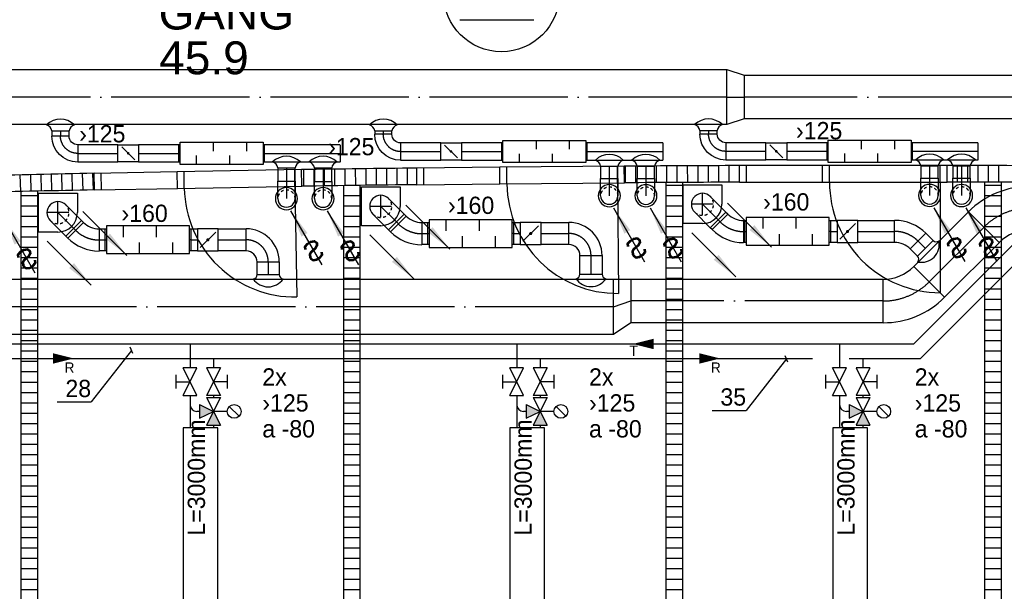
# Model space of a CAD drawing. Header units: millimetres. Extents: x 0 to 83130, y 0 to 53088.
# Tile 23 of 105: x 19741 to 26859, y 9211 to 13346. Entities that reach past the tile are written whole.
import ezdxf
from ezdxf.enums import TextEntityAlignment as Align

# ---------------------------------------------------------------- set-up
doc = ezdxf.new("R2010")
doc.units = ezdxf.units.MM
doc.header["$LTSCALE"] = 50
doc.header["$MEASUREMENT"] = 0
doc.header["$PDMODE"] = 1
for name, pattern in [('2V-CENT', [23, 20, -1.5, 0, -1.5]), ('V-GOMD', [0.8, 0.4, -0.4]), ('V-KU', [2, 1, 1]), ('V-V', [2, 1, 1])]:
    doc.linetypes.add(name, pattern=pattern)
doc.layers.get('0').update_dxf_attribs({"linetype": 'CONTINUOUS'})
for name, color, linetype in [('20604A200D001$0$832 Rominfo', 7, 'CONTINUOUS'), ('20604A200D001$0$A24-HEL1', 251, 'CONTINUOUS'), ('20604A200D001$0$A24-HEL2', 251, 'CONTINUOUS'), ('20604A200D001$0$A24-SKR1', 251, 'CONTINUOUS'), ('V060-', 3, 'CONTINUOUS'), ('V061-', 1, 'CONTINUOUS'), ('V070-', 3, 'CONTINUOUS'), ('V071-', 1, 'CONTINUOUS'), ('V091', 1, 'CONTINUOUS'), ('V110', 1, 'CONTINUOUS'), ('V110-', 6, 'CONTINUOUS'), ('V111', 3, 'CONTINUOUS'), ('V111-', 1, 'CONTINUOUS'), ('xref', 7, 'CONTINUOUS')]:
    doc.layers.add(name, color=color, linetype=linetype)
doc.styles.add('20604A200D001$0$Arial', font='arial.ttf', dxfattribs={"height": 238.125})
doc.styles.add('FISO', font='fiso')
doc.styles.add('ISO', font='ISO')
doc.styles.add('SIMPLEX', font='SIMPLEX')

# ---------------------------------------------------------------- blocks, each defined once
blk = doc.blocks.new('CCDIMF_400X315X125', base_point=(3095.5, 30301.1))
at = {"color": 0, "linetype": 'ByBlock'}
blk.add_line((3033, 30301.1), (3158, 30301.1), dxfattribs=at)
blk = doc.blocks.new('KCDIMF_400X315X125', base_point=(3095.5, 30301.1))
at = {"color": 0, "linetype": 'ByBlock'}
for p, q in [((3033, 30101.1), (3033, 30501.1)), ((3033, 30501.1), (3158, 30458.6)), ((3158, 30458.6), (3158, 30143.6)), ((3158, 30143.6), (3033, 30101.1))]:
    blk.add_line(p, q, dxfattribs=at)
blk = doc.blocks.new('3CDIMF_400X315X125', base_point=(3095.5, 30301.1))
for p in [(3033, 30301.1), (3158, 30301.1)]:
    blk.add_point(p)
at = {"color": 0, "linetype": 'ByBlock'}
blk.add_blockref('KCDIMF_400X315X125', (3095.5, 30301.1), dxfattribs=at)
at = {"color": 1, "linetype": '2V-CENT'}
blk.add_blockref('CCDIMF_400X315X125', (3095.5, 30301.1), dxfattribs=at)
at = {"style": 'SIMPLEX', "flags": 3}
blk.add_attdef('0', (3095.5, 30301.1), '', height=1, dxfattribs=at)
blk = doc.blocks.new('V420', base_point=(455, 404.5))
blk.add_line((455, 404.5), (464, 404.5))
blk.add_solid([(455, 404.5), (459, 405), (459, 404)])
blk = doc.blocks.new('V422', base_point=(16230, 22585))
blk.add_blockref('V420', (16230, 22585))
at = {"style": 'SIMPLEX'}
blk.add_text('s', height=4, rotation=90, dxfattribs=at).set_placement((16238, 22585), align=Align.CENTER)
blk = doc.blocks.new('LD_P')
for p, q in [((-0.5, 0.5), (-0.5, -0.5)), ((0.5, 0.5), (-0.5, 0.5)), ((0.5, -0.5), (0.5, 0.5)), ((-0.5, -0.5), (0.5, -0.5))]:
    blk.add_line(p, q)
at = {"color": 1}
for p, q in [((-0.3, 0.5), (-0.3, 0.1)), ((0.1, 0.5), (0.1, 0.1)), ((-0.1, -0.5), (-0.1, -0.1)), ((0.3, -0.5), (0.3, -0.1))]:
    blk.add_line(p, q, dxfattribs=at)
blk = doc.blocks.new('CIRC_P', base_point=(16254, 22587))
blk.add_circle((16254, 22587), 0.5)
blk = doc.blocks.new('KSP_P', base_point=(16239.5, 22597.5))
at = {"color": 0, "linetype": 'ByBlock'}
for p, q in [((16240, 22598), (16239, 22598)), ((16239, 22598), (16239, 22597)), ((16240, 22597), (16240, 22598)), ((16239, 22597), (16240, 22597))]:
    blk.add_line(p, q, dxfattribs=at)
blk = doc.blocks.new('2SP_P', base_point=(16239.5, 22597.5))
for p in [(16239, 22597.5), (16240, 22597.5)]:
    blk.add_point(p)
at = {"color": 0, "linetype": 'ByBlock'}
blk.add_blockref('KSP_P', (16239.5, 22597.5), dxfattribs=at)
at = {"style": 'SIMPLEX', "flags": 3}
blk.add_attdef('0', (16239.5, 22597.5), '', height=1, dxfattribs=at)
blk = doc.blocks.new('CBOJ90_NB', base_point=(86107.402, 31352.24))
at = {"color": 0, "linetype": 'ByBlock'}
blk.add_line((86106.402, 31352.24), (86107.402, 31352.24), dxfattribs=at)
blk = doc.blocks.new('C3A', base_point=(16246, 22590.5))
at = {"color": 0, "linetype": 'ByBlock'}
blk.add_line((16247, 22590.5), (16246, 22590.5), dxfattribs=at)
blk = doc.blocks.new('K3A', base_point=(16246, 22590.5))
at = {"color": 0, "linetype": 'ByBlock'}
for p, q in [((16246, 22591), (16247, 22591)), ((16247, 22591), (16247, 22590)), ((16247, 22590), (16246, 22590))]:
    blk.add_line(p, q, dxfattribs=at)
blk = doc.blocks.new('33A', base_point=(16246, 22590.5))
blk.add_point((16247, 22590.5))
at = {"color": 0, "linetype": 'ByBlock'}
blk.add_blockref('K3A', (16246, 22590.5), dxfattribs=at)
at = {"color": 1, "linetype": '2V-CENT'}
blk.add_blockref('C3A', (16246, 22590.5), dxfattribs=at)
at = {"style": 'SIMPLEX', "flags": 3}
blk.add_attdef('0', (16246, 22590.5), '', height=1, dxfattribs=at)
blk = doc.blocks.new('CBOJ90_PB', base_point=(86107, 31352))
at = {"color": 0, "linetype": 'ByBlock'}
blk.add_arc((86106, 31353), 1, 270, 360, dxfattribs=at)
blk = doc.blocks.new('KBOJ90_PB', base_point=(86107, 31352))
at = {"color": 0, "linetype": 'ByBlock'}
for p, q in [((86106.5, 31353), (86107.5, 31353)), ((86106, 31352.5), (86106, 31351.5))]:
    blk.add_line(p, q, dxfattribs=at)
for radius in [1.5, 0.5]:
    blk.add_arc((86106, 31353), radius, 270, 360, dxfattribs=at)
blk = doc.blocks.new('3BOJ90_PB', base_point=(86107, 31352))
for p in [(86107, 31353), (86106, 31352)]:
    blk.add_point(p)
at = {"color": 1, "linetype": '2V-CENT'}
blk.add_blockref('CBOJ90_PB', (86107, 31352), dxfattribs=at)
at = {"color": 0, "linetype": 'ByBlock'}
blk.add_blockref('KBOJ90_PB', (86107, 31352), dxfattribs=at)
at = {"style": 'ISO', "flags": 3}
blk.add_attdef('0', (86107, 31352), '', height=1, dxfattribs=at)
blk = doc.blocks.new('SPJALL', base_point=(16229, 22594))
at = {"color": 1}
blk.add_line((16228.625, 22593.625), (16229.375, 22594.375), dxfattribs=at)
at = {"color": 1, "const_width": 0.075}
blk.add_lwpolyline([(16229, 22594.0375, -1), (16229, 22593.9625, -1), (16229, 22594.0375, -1)], format="xyb", dxfattribs=at)
blk = doc.blocks.new('K1A', base_point=(16237, 22591.5))
at = {"color": 0, "linetype": 'ByBlock'}
blk.add_line((16237, 22592), (16237, 22591), dxfattribs=at)
blk = doc.blocks.new('21A', base_point=(16237, 22591.5))
blk.add_point((16237, 22591.5))
at = {"color": 0, "linetype": 'ByBlock'}
blk.add_blockref('K1A', (16237, 22591.5), dxfattribs=at)
at = {"style": 'SIMPLEX', "flags": 3}
blk.add_attdef('0', (16237, 22591.5), '', height=1, dxfattribs=at)
blk = doc.blocks.new('CBOJ45_P', base_point=(16236.061, 22619.837))
at = {"color": 0, "linetype": 'ByBlock'}
blk.add_arc((16235.44, 22621.337, 0.686), 1.5, 270, 315, dxfattribs=at)
blk = doc.blocks.new('KBOJ45_P', base_point=(16236.061, 22619.837))
at = {"color": 0, "linetype": 'ByBlock'}
for p, q in [((16236.147, 22620.63), (16236.854, 22619.923)), ((16235.44, 22619.337, 0.686), (16235.44, 22620.337, 0.686))]:
    blk.add_line(p, q, dxfattribs=at)
for radius in [1, 2]:
    blk.add_arc((16235.44, 22621.337, 0.686), radius, 270, 315, dxfattribs=at)
blk = doc.blocks.new('3BOJ45_P', base_point=(16236.061, 22619.837))
for p in [(16236.501, 22620.276), (16235.44, 22619.837)]:
    blk.add_point(p)
at = {"color": 0, "linetype": 'ByBlock'}
blk.add_blockref('KBOJ45_P', (16236.061, 22619.837), dxfattribs=at)
at = {"color": 1, "linetype": '2V-CENT'}
blk.add_blockref('CBOJ45_P', (16236.061, 22619.837), dxfattribs=at)
at = {"style": 'ISO', "flags": 3}
blk.add_attdef('0', (16236.061, 22619.837), '', height=1, dxfattribs=at)
blk = doc.blocks.new('TLCG90', base_point=(0, 5))
at = {"color": 1, "linetype": 'V-GOMD'}
for p, q in [((-0.346, 5.346), (0.346, 4.654)), ((-0.346, 4.654), (0.346, 5.346))]:
    blk.add_line(p, q, dxfattribs=at)
blk = doc.blocks.new('V421', base_point=(455.5, 404.5))
at = {"rotation": 180}
blk.add_blockref('V420', (464.5, 404.5), dxfattribs=at)
blk = doc.blocks.new('CVDIMF_400X315X125', base_point=(2634, 22499.5))
at = {"color": 0, "linetype": 'ByBlock'}
blk.add_line((2571.5, 22499.5), (2696.5, 22542), dxfattribs=at)
blk = doc.blocks.new('KVDIMF_400X315X125', base_point=(2634, 22499.5))
at = {"color": 0, "linetype": 'ByBlock'}
for p, q in [((2571.5, 22299.5), (2571.5, 22699.5)), ((2571.5, 22699.5), (2696.5, 22699.5)), ((2696.5, 22699.5), (2696.5, 22384.5)), ((2696.5, 22384.5), (2571.5, 22299.5))]:
    blk.add_line(p, q, dxfattribs=at)
blk = doc.blocks.new('3VDIMF_400X315X125', base_point=(2634, 22499.5))
for p in [(2571.5, 22499.5), (2696.5, 22542)]:
    blk.add_point(p)
at = {"color": 0, "linetype": 'ByBlock'}
blk.add_blockref('KVDIMF_400X315X125', (2634, 22499.5), dxfattribs=at)
at = {"color": 1, "linetype": '2V-CENT'}
blk.add_blockref('CVDIMF_400X315X125', (2634, 22499.5), dxfattribs=at)
at = {"style": 'SIMPLEX', "flags": 3}
blk.add_attdef('0', (2634, 22499.5), '', height=1, dxfattribs=at)
blk = doc.blocks.new('20604A200D001')
at = {"layer": '20604A200D001$0$A24-HEL1', "color": 7}
for points in [[(36349, 9914.5), (35749.1, 9903.8)], [(35801.2, 9784.7), (35799, 9904.7)], [(37248.8, 9930.5), (36349, 9914.5)], [(36351.1, 9794.5), (36349, 9914.5)], [(36401.1, 9795.4), (36399, 9915.4)], [(37201, 9809.6), (37198.8, 9929.6)], [(38681.9, 9947.3), (38081.9, 9941.7)], [(38133, 9822.2), (38131.9, 9942.2)], [(39581.8, 9955.6), (38681.9, 9947.3)], [(38683, 9827.3), (38681.9, 9947.3)], [(38733, 9827.7), (38731.9, 9947.7)], [(39533, 9835.1), (39531.8, 9955.1)], [(41014.9, 9960), (40414.9, 9959.6)], [(40465, 9839.7), (40464.9, 9959.7)], [(41914.9, 9960.6), (41014.9, 9960)], [(41015, 9840), (41014.9, 9960)], [(41065, 9840), (41064.9, 9960)], [(41865, 9840.5), (41864.9, 9960.5)], [(38083, 9821.7), (38683, 9827.3)], [(38683, 9827.3), (39583, 9835.6)], [(39533, 9835.1), (39540.3, 9035.1)], [(40415, 9839.6), (41015, 9840)], [(41015, 9840), (41915, 9840.6)], [(41865, 9840.5), (41865.4, 9040.5)], [(35751.2, 9783.8), (36351.1, 9794.5)], [(36351.1, 9794.5), (37251, 9810.5)], [(37201, 9809.6), (37215.2, 9009.7)]]:
    blk.add_lwpolyline(points, dxfattribs=at)
for centre, start, end in [((39533, 9835.1), 180.52765, 270.52742), ((41865, 9840.5), 180.03511, 270.03511), ((37201, 9809.6), 181.0199, 271.02011)]:
    blk.add_arc(centre, 800, start, end, dxfattribs=at)
at = {"layer": '20604A200D001$0$A24-HEL2', "color": 7}
for points in [[(35751.2, 9783.8), (35748.7, 9903.8)], [(35751.2, 9783.8), (35749.1, 9903.8)], [(37251, 9810.5), (37248.8, 9930.5)], [(37251, 9810.5), (37249.1, 9930.5)], [(38083, 9821.7), (38081.6, 9941.7)], [(38083, 9821.7), (38081.9, 9941.7)], [(39583, 9835.6), (39581.8, 9955.6)], [(39583, 9835.6), (39582.2, 9955.6)], [(40415, 9839.6), (40414.5, 9959.6)], [(40415, 9839.6), (40414.9, 9959.6)], [(41915, 9840.6), (41914.9, 9960.6)], [(41915, 9840.6), (41915, 9960.6)], [(39883, 9837.3), (39883, 4443)], [(40003, 9837.9), (40003, 4443)], [(42185, 9837.3), (42185, 4443)], [(42305, 9837.9), (42305, 4443)], [(35219, 9772.3), (35219, 4443)], [(35339, 9775), (35339, 4443)], [(37551, 9814.9), (37551, 4443)], [(37671, 9816.5), (37671, 4443)]]:
    blk.add_lwpolyline(points, dxfattribs=at)
for centre, radius, start, end in [((41336.8, -261732.2), 271693.5, 91.178522, 91.354148), ((41332.4, -261573.3), 271534.5, 90.68596, 90.861625), ((41331.2, -261532.3), 271493.5, 90.193458, 90.369123), ((41330.6, -261494), 271455.2, 89.511333, 89.876659), ((41332.3, -261809), 271650.2, 90.193476, 90.368961), ((41330.2, -261574.1), 271415.3, 89.511391, 89.876557), ((41325.1, -261208.4), 271049.6, 91.178319, 91.354284), ((41325.4, -261049.7), 270890.8, 90.685802, 90.861808)]:
    blk.add_arc(centre, radius, start, end, dxfattribs=at)
at = {"layer": '20604A200D001$0$A24-SKR1', "color": 7}
for points in [[(35293.9, 9774), (35290.4, 9894)], [(35368.9, 9775.7), (35365.4, 9895.6)], [(35443.8, 9777.3), (35440.3, 9897.3)], [(35518.8, 9778.9), (35515.3, 9898.9)], [(35593.8, 9780.5), (35590.3, 9900.5)], [(35668.8, 9782.1), (35665.3, 9902.1)], [(35743.8, 9783.7), (35740.3, 9903.6)], [(37265, 9810.7), (37264.6, 9930.7)], [(37340, 9811.8), (37339.6, 9931.8)], [(37415, 9812.9), (37414.6, 9932.9)], [(37490, 9814), (37489.6, 9934)], [(37565, 9815.1), (37564.6, 9935.1)], [(37640, 9816.1), (37639.6, 9936.1)], [(37715, 9817.1), (37714.6, 9937.1)], [(37790, 9818.1), (37789.6, 9938.1)], [(37865, 9819.1), (37864.6, 9939.1)], [(37940, 9820), (37939.6, 9940)], [(38015, 9820.9), (38014.6, 9940.9)], [(39590, 9835.6), (39589.6, 9955.6)], [(39665, 9836.1), (39664.6, 9956.1)], [(39740, 9836.5), (39739.6, 9956.5)], [(39815, 9837), (39814.6, 9957)], [(39890, 9837.4), (39889.6, 9957.4)], [(39965, 9837.8), (39964.6, 9957.8)], [(40040, 9838.1), (40039.6, 9958.1)], [(40115, 9838.5), (40114.6, 9958.5)], [(40190, 9838.8), (40189.5, 9958.8)], [(40265, 9839.1), (40264.5, 9959.1)], [(40340, 9839.4), (40339.6, 9959.4)], [(41990, 9840.4), (41989.6, 9960.4)], [(42065, 9840.2), (42064.6, 9960.2)], [(42140, 9840), (42139.6, 9960)], [(42215, 9839.8), (42214.6, 9959.8)], [(42290, 9839.5), (42289.6, 9959.5)], [(35218.9, 9772.3), (35215.4, 9892.3)], [(39883, 9819.4), (40003, 9819.4)], [(42185, 9819.4), (42305, 9819.4)], [(35219, 9744.4), (35339, 9744.4)], [(37551, 9744.4), (37671, 9744.4)], [(39883, 9744.4), (40003, 9744.4)], [(42185, 9744.4), (42305, 9744.4)], [(35219, 9669.4), (35339, 9669.4)], [(37551, 9669.4), (37671, 9669.4)], [(39883, 9669.4), (40003, 9669.4)], [(42185, 9669.4), (42305, 9669.4)], [(35219, 9594.4), (35339, 9594.4)], [(37551, 9594.4), (37671, 9594.4)], [(39883, 9594.4), (40003, 9594.4)], [(42185, 9594.4), (42305, 9594.4)], [(35219, 9519.4), (35339, 9519.4)], [(37551, 9519.4), (37671, 9519.4)], [(39883, 9519.4), (40003, 9519.4)], [(42185, 9519.4), (42305, 9519.4)], [(35219, 9444.4), (35339, 9444.4)], [(37551, 9444.4), (37671, 9444.4)], [(39883, 9444.4), (40003, 9444.4)], [(42185, 9444.4), (42305, 9444.4)], [(35219, 9369.4), (35339, 9369.4)], [(37551, 9369.4), (37671, 9369.4)], [(39883, 9369.4), (40003, 9369.4)], [(42185, 9369.4), (42305, 9369.4)], [(35219, 9294.4), (35339, 9294.4)], [(37551, 9294.4), (37671, 9294.4)], [(39883, 9294.4), (40003, 9294.4)], [(42185, 9294.4), (42305, 9294.4)], [(35219, 9219.4), (35339, 9219.4)], [(37551, 9219.4), (37671, 9219.4)], [(39883, 9219.4), (40003, 9219.4)], [(42185, 9219.4), (42305, 9219.4)], [(35219, 9144.4), (35339, 9144.4)], [(37551, 9144.4), (37671, 9144.4)], [(39883, 9144.4), (40003, 9144.4)], [(42185, 9144.4), (42305, 9144.4)], [(35219, 9069.4), (35339, 9069.4)], [(37551, 9069.4), (37671, 9069.4)], [(39883, 9069.4), (40003, 9069.4)], [(42185, 9069.4), (42305, 9069.4)], [(35219, 8994.4), (35339, 8994.4)], [(37551, 8994.4), (37671, 8994.4)], [(39883, 8994.4), (40003, 8994.4)], [(42185, 8994.4), (42305, 8994.4)], [(35219, 8919.4), (35339, 8919.4)], [(37551, 8919.4), (37671, 8919.4)], [(39883, 8919.4), (40003, 8919.4)], [(42185, 8919.4), (42305, 8919.4)], [(35219, 8844.4), (35339, 8844.4)], [(37551, 8844.4), (37671, 8844.4)], [(39883, 8844.4), (40003, 8844.4)], [(42185, 8844.4), (42305, 8844.4)], [(35219, 8769.4), (35339, 8769.4)], [(37551, 8769.4), (37671, 8769.4)], [(39883, 8769.4), (40003, 8769.4)], [(42185, 8769.4), (42305, 8769.4)], [(35219, 8694.4), (35339, 8694.4)], [(37551, 8694.4), (37671, 8694.4)], [(39883, 8694.4), (40003, 8694.4)], [(42185, 8694.4), (42305, 8694.4)], [(35219, 8619.4), (35339, 8619.4)], [(37551, 8619.4), (37671, 8619.4)], [(39883, 8619.4), (40003, 8619.4)], [(42185, 8619.4), (42305, 8619.4)], [(35219, 8544.4), (35339, 8544.4)], [(37551, 8544.4), (37671, 8544.4)], [(39883, 8544.4), (40003, 8544.4)], [(42185, 8544.4), (42305, 8544.4)], [(35219, 8469.4), (35339, 8469.4)], [(37551, 8469.4), (37671, 8469.4)], [(39883, 8469.4), (40003, 8469.4)], [(42185, 8469.4), (42305, 8469.4)], [(35219, 8394.4), (35339, 8394.4)], [(37551, 8394.4), (37671, 8394.4)], [(39883, 8394.4), (40003, 8394.4)], [(42185, 8394.4), (42305, 8394.4)], [(35219, 8319.4), (35339, 8319.4)], [(37551, 8319.4), (37671, 8319.4)], [(39883, 8319.4), (40003, 8319.4)], [(42185, 8319.4), (42305, 8319.4)], [(35219, 8244.4), (35339, 8244.4)], [(37551, 8244.4), (37671, 8244.4)], [(39883, 8244.4), (40003, 8244.4)], [(42185, 8244.4), (42305, 8244.4)], [(35219, 8169.4), (35339, 8169.4)], [(37551, 8169.4), (37671, 8169.4)], [(39883, 8169.4), (40003, 8169.4)], [(42185, 8169.4), (42305, 8169.4)], [(35219, 8094.4), (35339, 8094.4)], [(37551, 8094.4), (37671, 8094.4)], [(39883, 8094.4), (40003, 8094.4)], [(42185, 8094.4), (42305, 8094.4)], [(35219, 8019.4), (35339, 8019.4)], [(37551, 8019.4), (37671, 8019.4)], [(39883, 8019.4), (40003, 8019.4)], [(42185, 8019.4), (42305, 8019.4)], [(35219, 7944.4), (35339, 7944.4)], [(37551, 7944.4), (37671, 7944.4)], [(39883, 7944.4), (40003, 7944.4)], [(42185, 7944.4), (42305, 7944.4)], [(35219, 7869.4), (35339, 7869.4)], [(37551, 7869.4), (37671, 7869.4)], [(39883, 7869.4), (40003, 7869.4)], [(42185, 7869.4), (42305, 7869.4)], [(35219, 7794.4), (35339, 7794.4)], [(37551, 7794.4), (37671, 7794.4)], [(39883, 7794.4), (40003, 7794.4)], [(42185, 7794.4), (42305, 7794.4)], [(35219, 7719.4), (35339, 7719.4)], [(37551, 7719.4), (37671, 7719.4)], [(39883, 7719.4), (40003, 7719.4)], [(42185, 7719.4), (42305, 7719.4)], [(35219, 7644.4), (35339, 7644.4)], [(37551, 7644.4), (37671, 7644.4)], [(39883, 7644.4), (40003, 7644.4)], [(42185, 7644.4), (42305, 7644.4)], [(35219, 7569.4), (35339, 7569.4)], [(37551, 7569.4), (37671, 7569.4)], [(39883, 7569.4), (40003, 7569.4)], [(42185, 7569.4), (42305, 7569.4)], [(35219, 7494.4), (35339, 7494.4)], [(37551, 7494.4), (37671, 7494.4)], [(39883, 7494.4), (40003, 7494.4)], [(42185, 7494.4), (42305, 7494.4)], [(35219, 7419.4), (35339, 7419.4)], [(37551, 7419.4), (37671, 7419.4)], [(39883, 7419.4), (40003, 7419.4)], [(42185, 7419.4), (42305, 7419.4)], [(35219, 7344.4), (35339, 7344.4)], [(37551, 7344.4), (37671, 7344.4)], [(39883, 7344.4), (40003, 7344.4)], [(42185, 7344.4), (42305, 7344.4)], [(35219, 7269.4), (35339, 7269.4)], [(37551, 7269.4), (37671, 7269.4)], [(39883, 7269.4), (40003, 7269.4)], [(42185, 7269.4), (42305, 7269.4)], [(35219, 7194.4), (35339, 7194.4)], [(37551, 7194.4), (37671, 7194.4)], [(39883, 7194.4), (40003, 7194.4)], [(42185, 7194.4), (42305, 7194.4)], [(35219, 7119.4), (35339, 7119.4)], [(37551, 7119.4), (37671, 7119.4)], [(39883, 7119.4), (40003, 7119.4)], [(42185, 7119.4), (42305, 7119.4)], [(35219, 7044.4), (35339, 7044.4)], [(37551, 7044.4), (37671, 7044.4)], [(39883, 7044.4), (40003, 7044.4)], [(42185, 7044.4), (42305, 7044.4)], [(35219, 6969.4), (35339, 6969.4)], [(37551, 6969.4), (37671, 6969.4)], [(39883, 6969.4), (40003, 6969.4)], [(42185, 6969.4), (42305, 6969.4)], [(35219, 6894.4), (35339, 6894.4)], [(37551, 6894.4), (37671, 6894.4)], [(39883, 6894.4), (40003, 6894.4)], [(42185, 6894.4), (42305, 6894.4)]]:
    blk.add_lwpolyline(points, dxfattribs=at)
at = {"layer": '20604A200D001$0$832 Rominfo', "color": 7, "style": '20604A200D001$0$Arial'}
for s, p in [('GANG', (36214.6, 10944.2)), ('45.9', (36219.4, 10620.4))]:
    blk.add_text(s, height=238.12, dxfattribs=at).set_placement(p)

msp = doc.modelspace()

# ---------------------------------------------------------------- linework, layer by layer
at = {"layer": 'V060-', "linetype": 'Continuous'}
for p, q in [((15294.64, 12986.44), (24854.13, 12986.44)), ((24978.63, 12943.94), (31547.1, 12943.94)), ((31547.1, 12628.94), (24978.63, 12628.94)), ((24854.13, 12586.44), (15294.64, 12586.44)), ((19973.85, 12541.59), (19973.85, 12503.56)), ((20098.85, 12503.56), (20098.85, 12541.59)), ((22307.72, 12541.67), (22307.72, 12516.79)), ((22432.72, 12516.79), (22432.72, 12541.67)), ((24658.89, 12543.16), (24658.89, 12518.28)), ((24783.89, 12518.28), (24783.89, 12543.16)), ((25135.99, 12456.17), (24846.45, 12456.17)), ((25575.52, 12456.17), (25285.99, 12456.17)), ((26668.31, 12456.17), (26195.52, 12456.17)), ((20450.95, 12441.46), (20161.41, 12441.46)), ((20890.49, 12441.46), (20600.95, 12441.46)), ((22056.94, 12441.46), (21510.49, 12441.46)), ((22784.82, 12454.69), (22495.28, 12454.69)), ((23224.36, 12454.69), (22934.82, 12454.69)), ((24390.81, 12454.69), (23844.36, 12454.69)), ((20161.41, 12316.46), (20450.95, 12316.46)), ((20600.95, 12316.46), (20890.49, 12316.46)), ((21510.49, 12316.46), (22056.94, 12316.46)), ((22495.28, 12329.69), (22784.82, 12329.69)), ((22934.82, 12329.69), (23224.36, 12329.69)), ((23844.36, 12329.69), (24390.81, 12329.69)), ((24846.45, 12331.17), (25135.99, 12331.17)), ((25285.99, 12331.17), (25575.52, 12331.17)), ((26195.52, 12331.17), (26668.31, 12331.17)), ((21607.37, 12273.04), (21607.37, 12176.56)), ((21732.37, 12176.56), (21732.37, 12273.04)), ((21871.83, 12273.04), (21871.83, 12176.56)), ((21996.83, 12176.56), (21996.83, 12273.04)), ((23941.24, 12286.27), (23941.24, 12197.76)), ((24066.24, 12197.76), (24066.24, 12286.27)), ((24205.7, 12286.27), (24205.7, 12197.76)), ((24330.7, 12197.76), (24330.7, 12286.27)), ((26256.63, 12287.76), (26256.63, 12199.25)), ((26381.63, 12199.25), (26381.63, 12287.76)), ((26487.41, 12287.76), (26487.41, 12199.25)), ((26612.41, 12199.25), (26612.41, 12287.76)), ((20187.92, 11893.42), (20201.85, 11879.5)), ((22521.39, 11939), (22535.32, 11925.08)), ((24847.25, 11954.2), (24861.18, 11940.27)), ((24975.26, 11894.29, -109.83), (24983.21, 11894.29, -109.83)), ((25603.21, 11894.29, -109.83), (25651.56, 11894.29, -109.83)), ((25801.56, 11894.29, -109.83), (26066.62, 11894.17)), ((26205.23, 11560.76), (26601.21, 11956.74)), ((20315.93, 11833.52, -109.83), (20358.62, 11833.52, -109.83)), ((20978.62, 11833.52, -109.83), (21026.97, 11833.52, -109.83)), ((21176.97, 11833.52, -109.83), (21378.32, 11833.52, -109.83)), ((22422.18, 11811.94), (22408.25, 11825.87)), ((22649.39, 11879.1, -109.83), (22692.09, 11879.1, -109.83)), ((23312.09, 11879.1, -109.83), (23360.44, 11879.1, -109.83)), ((23510.44, 11879.1, -109.83), (23711.79, 11879.1, -109.83)), ((24748.04, 11827.13), (24734.12, 11841.06)), ((20088.71, 11766.36), (20074.79, 11780.29)), ((26292.9, 11800.44), (26344.52, 11748.82)), ((20358.62, 11673.52, -109.83), (20315.93, 11673.52, -109.83)), ((21026.97, 11673.52, -109.83), (20978.62, 11673.52, -109.83)), ((21378.32, 11673.52, -109.83), (21176.97, 11673.52, -109.83)), ((22692.09, 11719.1, -109.83), (22649.39, 11719.1, -109.83)), ((23360.44, 11719.1, -109.83), (23312.09, 11719.1, -109.83)), ((23711.79, 11719.1, -109.83), (23510.44, 11719.1, -109.83)), ((24983.21, 11734.29, -109.83), (24975.26, 11734.29, -109.83)), ((25651.56, 11734.29, -109.83), (25603.21, 11734.29, -109.83)), ((26066.62, 11734.17), (25801.56, 11734.29, -109.83)), ((26231.38, 11635.68), (26179.76, 11687.31)), ((26823.95, 11734), (26427.97, 11338.02)), ((23791.37, 11504.86, -109.83), (23791.37, 11639.8, -109.83)), ((23951.37, 11639.8, -109.83), (23951.37, 11504.86, -109.83)), ((21457.91, 11503.28, -109.83), (21457.91, 11594.22, -109.83)), ((21617.91, 11594.22, -109.83), (21617.91, 11503.28, -109.83)), ((16091.91, 11469.7), (24035.15, 11469.7)), ((24159, 11468.5), (25982.97, 11468.5)), ((25982.97, 11153.5), (24159, 11153.5)), ((24035.15, 11069.7), (16091.91, 11069.7))]:
    msp.add_line(p, q, dxfattribs=at)
at = {"layer": 'V060-', "color": 1, "linetype": '2V-CENT'}
for p, q in [((24854.13, 12786.44), (15294.64, 12786.44)), ((31547.1, 12786.44), (24978.63, 12786.44)), ((20036.35, 12541.59), (20036.35, 12503.56)), ((22370.22, 12541.67), (22370.22, 12516.79)), ((24721.39, 12543.16), (24721.39, 12518.28)), ((22495.28, 12392.19), (22784.82, 12392.19)), ((22934.82, 12392.19), (23224.36, 12392.19)), ((23844.36, 12392.19), (24390.81, 12392.19)), ((24846.45, 12393.67), (25135.99, 12393.67)), ((25285.99, 12393.67), (25575.52, 12393.67)), ((26195.52, 12393.67), (26668.31, 12393.67)), ((20161.41, 12378.96), (20450.95, 12378.96)), ((20600.95, 12378.96), (20890.49, 12378.96)), ((21510.49, 12378.96), (22056.94, 12378.96)), ((21669.87, 12273.04), (21669.87, 12176.56)), ((21934.33, 12273.04), (21934.33, 12176.56)), ((24003.74, 12286.27), (24003.74, 12197.76)), ((24268.2, 12286.27), (24268.2, 12197.76)), ((26319.13, 12287.76), (26319.13, 12199.25)), ((26549.91, 12287.76), (26549.91, 12199.25)), ((24790.68, 11897.63), (24804.61, 11883.7)), ((20131.36, 11836.85), (20145.28, 11822.93)), ((22464.82, 11882.44), (22478.75, 11868.51)), ((26712.58, 11845.37), (26316.6, 11449.39)), ((20315.93, 11753.52, -109.83), (20358.62, 11753.52, -109.83)), ((20978.62, 11753.52, -109.83), (21026.97, 11753.52, -109.83)), ((21176.97, 11753.52, -109.83), (21378.32, 11753.52, -109.83)), ((22649.39, 11799.1, -109.83), (22692.09, 11799.1, -109.83)), ((23312.09, 11799.1, -109.83), (23360.44, 11799.1, -109.83)), ((23510.44, 11799.1, -109.83), (23711.79, 11799.1, -109.83)), ((24975.26, 11814.29, -109.83), (24983.21, 11814.29, -109.83)), ((25603.21, 11814.29, -109.83), (25651.56, 11814.29, -109.83)), ((25801.56, 11814.29, -109.83), (26066.62, 11814.17)), ((26236.33, 11743.87), (26287.95, 11692.25)), ((23871.37, 11639.8, -109.83), (23871.37, 11504.86, -109.83)), ((21537.91, 11594.22, -109.83), (21537.91, 11503.28, -109.83)), ((24035.15, 11269.7), (16091.91, 11269.7)), ((25982.97, 11311), (24159, 11311))]:
    msp.add_line(p, q, dxfattribs=at)
at = {"layer": 'V060-'}
for p, q in [((19973.85, 12541.59), (20098.85, 12541.59)), ((22307.72, 12541.67), (22432.72, 12541.67)), ((24658.89, 12543.16), (24783.89, 12543.16)), ((21607.37, 12273.04), (21732.37, 12273.04)), ((21871.83, 12273.04), (21996.83, 12273.04)), ((23941.24, 12286.27), (24066.24, 12286.27)), ((24205.7, 12286.27), (24330.7, 12286.27)), ((26256.63, 12287.76), (26381.63, 12287.76)), ((26487.41, 12287.76), (26612.41, 12287.76)), ((26231.38, 11635.68), (26344.52, 11748.82)), ((21457.91, 11503.28, -109.83), (21617.91, 11503.28, -109.83)), ((23791.37, 11504.86, -109.83), (23951.37, 11504.86, -109.83))]:
    msp.add_line(p, q, dxfattribs=at)
at = {"layer": 'V060-', "linetype": 'ByBlock'}
for p, q in [((21607.37, 12051.56), (21607.37, 12176.56)), ((21607.37, 12176.56), (21732.37, 12176.56)), ((21732.37, 12176.56), (21732.37, 12051.56)), ((21872.04, 12051.2), (21872.04, 12176.2)), ((21872.04, 12176.2), (21997.04, 12176.2)), ((21997.04, 12176.2), (21997.04, 12051.2)), ((23941.24, 12072.76), (23941.24, 12197.76)), ((23941.24, 12197.76), (24066.24, 12197.76)), ((24066.24, 12197.76), (24066.24, 12072.76)), ((24205.91, 12072.41), (24205.91, 12197.41)), ((24205.91, 12197.41), (24330.91, 12197.41)), ((24330.91, 12197.41), (24330.91, 12072.41)), ((26256.63, 12074.25), (26256.63, 12199.25)), ((26256.63, 12199.25), (26381.63, 12199.25)), ((26381.63, 12199.25), (26381.63, 12074.25)), ((26487.62, 12073.9), (26487.62, 12198.9)), ((26487.62, 12198.9), (26612.62, 12198.9)), ((26612.62, 12198.9), (26612.62, 12073.9)), ((22521.39, 11939), (22408.25, 12052.14)), ((24847.25, 11954.2), (24734.12, 12067.34)), ((20187.92, 11893.42), (20074.79, 12006.56)), ((19961.65, 11893.42), (20074.79, 11780.29)), ((20074.79, 11780.29), (20187.92, 11893.42)), ((22295.11, 11939), (22408.25, 11825.87)), ((22408.25, 11825.87), (22521.39, 11939)), ((24620.98, 11954.2), (24734.12, 11841.06)), ((24734.12, 11841.06), (24847.25, 11954.2))]:
    msp.add_line(p, q, dxfattribs=at)
at = {"layer": 'V060-'}
for centre, radius, start, end in [((20036.35, 12483.39), 142.97, 45.296897, 134.703103), ((22370.22, 12483.47), 142.97, 45.296897, 134.703103), ((24721.39, 12484.96), 142.97, 45.296897, 134.703103), ((19920.93, 12533.58), 53.53, 8.601678, 73.88992), ((20151.78, 12533.58), 53.53, 106.11008, 171.398322), ((22254.8, 12533.67), 53.53, 8.601678, 73.88992), ((22485.65, 12533.67), 53.53, 106.11008, 171.398322), ((24605.97, 12535.16), 53.53, 8.601678, 73.88992), ((24836.82, 12535.16), 53.53, 106.11008, 171.398322), ((21669.87, 12214.84), 142.97, 45.296897, 134.703103), ((21554.45, 12265.04), 53.53, 8.601678, 73.88992), ((21785.3, 12265.04), 53.53, 106.11008, 171.398322), ((21934.33, 12214.84), 142.97, 45.296897, 134.703103), ((21818.91, 12265.04), 53.53, 8.601678, 73.88992), ((22049.75, 12265.04), 53.53, 106.11008, 171.398322), ((24003.74, 12228.07), 142.97, 45.296897, 134.703103), ((23888.32, 12278.26), 53.53, 8.601678, 73.88992), ((24119.17, 12278.26), 53.53, 106.11008, 171.398322), ((24268.2, 12228.07), 142.97, 45.296897, 134.703103), ((24152.78, 12278.26), 53.53, 8.601678, 73.88992), ((24383.62, 12278.26), 53.53, 106.11008, 171.398322), ((26319.13, 12229.56), 142.97, 45.296897, 134.703103), ((26203.71, 12279.75), 53.53, 8.601678, 73.88992), ((26434.56, 12279.75), 53.53, 106.11008, 171.398322), ((26549.91, 12229.56), 142.97, 45.296897, 134.703103), ((26434.49, 12279.75), 53.53, 8.601678, 73.88992), ((26665.34, 12279.75), 53.53, 106.11008, 171.398322), ((26259.04, 11721.16), 130.71, 259.367445, 370.632555), ((26368.17, 11773.16), 33.94, 225.836991, 304.749267), ((26207.04, 11612.04), 33.94, 325.250733, 404.163009), ((21423.97, 11503.77, -109.83), 33.94, 280.250733, 359.163009), ((21537.91, 11544.17, -109.83), 130.71, 214.367445, 325.632555), ((21651.84, 11503.77, -109.83), 33.94, 180.836991, 259.749267), ((23757.44, 11505.35, -109.83), 33.94, 280.250733, 359.163009), ((23871.37, 11545.74, -109.83), 130.71, 214.367445, 325.632555), ((23985.3, 11505.35, -109.83), 33.94, 180.836991, 259.749267)]:
    msp.add_arc(centre, radius, start, end, dxfattribs=at)
at = {"layer": 'V060-', "linetype": 'V-GOMD'}
for centre, radius, start, end in [((21669.87, 12051.56), 62.5, 0.00007, 180.00007), ((21934.54, 12051.2), 62.5, 0.00007, 180.00007), ((24003.74, 12072.76), 62.5, 0.00007, 180.00007), ((24268.41, 12072.41), 62.5, 0.00007, 180.00007), ((26319.13, 12074.25), 62.5, 0.00007, 180.00007), ((26550.12, 12073.9), 62.5, 0.00007, 180.00007), ((22351.68, 11995.57), 80, 224.99993, 404.99993), ((24677.55, 12010.77), 80, 224.99993, 404.99993), ((20018.22, 11949.99), 80, 224.99993, 404.99993)]:
    msp.add_arc(centre, radius, start, end, dxfattribs=at)
at = {"layer": 'V060-', "linetype": 'ByBlock'}
for centre, radius, start, end in [((20018.22, 11949.99), 80, 44.99993, 224.99993), ((21669.87, 12051.56), 62.5, 180.00007, 360.00007), ((21934.54, 12051.2), 62.5, 180.00007, 360.00007), ((22351.68, 11995.57), 80, 44.99993, 224.99993), ((24003.74, 12072.76), 62.5, 180.00007, 360.00007), ((24268.41, 12072.41), 62.5, 180.00007, 360.00007), ((24677.55, 12010.77), 80, 44.99993, 224.99993), ((26319.13, 12074.25), 62.5, 180.00007, 360.00007), ((26550.12, 12073.9), 62.5, 180.00007, 360.00007)]:
    msp.add_arc(centre, radius, start, end, dxfattribs=at)
at = {"layer": 'V070-'}
for p, q in [((22211.68, 11855.57), (22211.68, 12135.57)), ((22211.68, 12135.57), (22491.68, 12135.57)), ((22491.68, 12135.57), (22491.68, 11995.57)), ((24537.55, 11870.77), (24537.55, 12150.77)), ((24537.55, 12150.77), (24817.55, 12150.77)), ((24817.55, 12150.77), (24817.55, 12010.77)), ((19878.22, 11809.99), (19878.22, 12089.99)), ((19878.22, 12089.99), (20158.22, 12089.99)), ((20158.22, 12089.99), (20158.22, 11949.99)), ((22351.68, 11855.57), (22211.68, 11855.57)), ((24677.55, 11870.77), (24537.55, 11870.77)), ((20018.22, 11809.99), (19878.22, 11809.99))]:
    msp.add_line(p, q, dxfattribs=at)
for centre in [(22351.68, 11995.57), (24677.55, 12010.77), (20018.22, 11949.99)]:
    msp.add_arc(centre, 140, 270, 360, dxfattribs=at)
at = {"layer": 'V091', "color": 3}
msp.add_line((22922.26, 13345.53), (23457.1, 13345.53), dxfattribs=at)
at = {"layer": 'V091', "color": 1}
msp.add_circle((23224.22, 13531.45), 418.02, dxfattribs=at)
at = {"layer": 'V110'}
for p, q in [((20923.95, 10393.7), (20923.95, 7393.7)), ((21173.95, 10393.7), (20923.95, 10393.7)), ((21173.95, 7393.7), (21173.95, 10393.7)), ((23285.86, 10393.7), (23285.86, 7393.7)), ((23535.86, 10393.7), (23285.86, 10393.7)), ((23535.86, 7393.7), (23535.86, 10393.7)), ((25619.68, 10393.7), (25619.68, 7393.7)), ((25869.68, 10393.7), (25619.68, 10393.7)), ((25869.68, 7393.7), (25869.68, 10393.7))]:
    msp.add_line(p, q, dxfattribs=at)
at = {"layer": 'V110-', "linetype": 'V-KU'}
for p, q in [((26205.55, 11000.2), (26931.5, 11726.15)), ((26252.48, 10895.46), (27065.65, 11708.64)), ((14711.97, 11000.2), (26205.55, 11000.2)), ((20972.72, 11000.2), (20972.72, 10827.16)), ((23334.63, 11000.2), (23334.63, 10827.16)), ((25668.45, 11000.2), (25668.45, 10827.16)), ((14697.23, 10895.46), (25471.76, 10895.46)), ((21142.02, 10895.46), (21142.02, 10827.16)), ((23503.93, 10895.46), (23503.93, 10827.16)), ((25738.62, 10895.46), (26252.48, 10895.46)), ((25837.75, 10895.46), (25837.75, 10827.16)), ((20972.72, 10627.16), (20972.72, 10393.7)), ((21142.02, 10627.16), (21142.02, 10612.63)), ((23334.63, 10627.16), (23334.63, 10393.7)), ((23503.93, 10627.16), (23503.93, 10612.63)), ((25668.45, 10627.16), (25668.45, 10393.7)), ((25837.75, 10627.16), (25837.75, 10612.63)), ((21142.02, 10412.63), (21142.02, 10393.7)), ((23503.93, 10412.63), (23503.93, 10393.7)), ((25837.75, 10412.63), (25837.75, 10393.7))]:
    msp.add_line(p, q, dxfattribs=at)
at = {"layer": 'V110-', "color": 1}
for p, q in [((21022.72, 10827.16), (20922.72, 10827.16)), ((21022.72, 10627.16), (20922.72, 10827.16)), ((20922.72, 10627.16), (21022.72, 10827.16)), ((21192.02, 10827.16), (21092.02, 10827.16)), ((21092.02, 10827.16), (21192.02, 10627.16)), ((21192.02, 10827.16), (21092.02, 10627.16)), ((23284.63, 10627.16), (23384.63, 10827.16)), ((23384.63, 10627.16), (23284.63, 10827.16)), ((23384.63, 10827.16), (23284.63, 10827.16)), ((23553.93, 10827.16), (23453.93, 10627.16)), ((23453.93, 10827.16), (23553.93, 10627.16)), ((23553.93, 10827.16), (23453.93, 10827.16)), ((25618.45, 10627.16), (25718.45, 10827.16)), ((25718.45, 10627.16), (25618.45, 10827.16)), ((25718.45, 10827.16), (25618.45, 10827.16)), ((25887.75, 10827.16), (25787.75, 10627.16)), ((25787.75, 10827.16), (25887.75, 10627.16)), ((25887.75, 10827.16), (25787.75, 10827.16)), ((20872.72, 10677.16), (20872.72, 10777.16)), ((21242.02, 10777.16), (21242.02, 10677.16)), ((23234.63, 10677.16), (23234.63, 10777.16)), ((23603.93, 10777.16), (23603.93, 10677.16)), ((25568.45, 10677.16), (25568.45, 10777.16)), ((25937.75, 10777.16), (25937.75, 10677.16)), ((20872.72, 10727.16), (20972.72, 10727.16)), ((21242.02, 10727.16), (21142.02, 10727.16)), ((23234.63, 10727.16), (23334.63, 10727.16)), ((23603.93, 10727.16), (23503.93, 10727.16)), ((25568.45, 10727.16), (25668.45, 10727.16)), ((25937.75, 10727.16), (25837.75, 10727.16)), ((20922.72, 10627.16), (21022.72, 10627.16)), ((21192.02, 10627.16), (21092.02, 10627.16)), ((21092.02, 10612.63), (21192.02, 10612.63)), ((21092.02, 10612.63), (21192.02, 10412.63)), ((21192.02, 10612.63), (21092.02, 10412.63)), ((23284.63, 10627.16), (23384.63, 10627.16)), ((23553.93, 10627.16), (23453.93, 10627.16)), ((23553.93, 10612.63), (23453.93, 10412.63)), ((23453.93, 10612.63), (23553.93, 10412.63)), ((23453.93, 10612.63), (23553.93, 10612.63)), ((25618.45, 10627.16), (25718.45, 10627.16)), ((25887.75, 10627.16), (25787.75, 10627.16)), ((25887.75, 10612.63), (25787.75, 10412.63)), ((25787.75, 10612.63), (25887.75, 10412.63)), ((25787.75, 10612.63), (25887.75, 10612.63)), ((21042.02, 10562.63), (21042.02, 10462.63)), ((21042.02, 10562.63), (21142.02, 10512.63)), ((21256.66, 10547.98), (21327.37, 10477.27)), ((23403.93, 10562.63), (23503.93, 10512.63)), ((23403.93, 10562.63), (23403.93, 10462.63)), ((23618.58, 10547.98), (23689.29, 10477.27)), ((25737.75, 10562.63), (25837.75, 10512.63)), ((25737.75, 10562.63), (25737.75, 10462.63)), ((25952.4, 10547.98), (26023.11, 10477.27)), ((21042.02, 10462.63), (21142.02, 10512.63)), ((21242.02, 10512.63), (21142.02, 10512.63)), ((23403.93, 10462.63), (23503.93, 10512.63)), ((23603.93, 10512.63), (23503.93, 10512.63)), ((25737.75, 10462.63), (25837.75, 10512.63)), ((25937.75, 10512.63), (25837.75, 10512.63)), ((21092.02, 10412.63), (21192.02, 10412.63)), ((23453.93, 10412.63), (23553.93, 10412.63)), ((25787.75, 10412.63), (25887.75, 10412.63))]:
    msp.add_line(p, q, dxfattribs=at)
at = {"layer": 'V110-', "linetype": 'V-V'}
for p, q in [((21042.02, 10512.63), (21022.72, 10512.63)), ((23403.93, 10512.63), (23384.63, 10512.63)), ((25737.75, 10512.63), (25718.45, 10512.63))]:
    msp.add_line(p, q, dxfattribs=at)
at = {"layer": 'V110-'}
for points in [[(24174.68, 11000.2, 0, 75, 0), (24324.68, 11000.2, 75, 75, 0)], [(20133.09, 10895.46, 0, 75, 0), (19983.09, 10895.46, 75, 75, 0)], [(24805.75, 10895.46, 0, 75, 0), (24655.75, 10895.46, 75, 75, 0)]]:
    msp.add_lwpolyline(points, format="xyseb", dxfattribs=at)
at = {"layer": 'V110-', "color": 1}
for centre in [(21292.02, 10512.63), (23653.93, 10512.63), (25987.75, 10512.63)]:
    msp.add_circle(centre, 50, dxfattribs=at)
at = {"layer": 'V110-', "linetype": 'V-V'}
for centre in [(21022.72, 10562.63), (23384.63, 10562.63), (25718.45, 10562.63)]:
    msp.add_arc(centre, 50, 180, 270, dxfattribs=at)
at = {"layer": 'V110-'}
for points in [[(21042.02, 10562.63), (21042.02, 10462.63), (21142.02, 10512.63)], [(23403.93, 10562.63), (23403.93, 10462.63), (23503.93, 10512.63)], [(25737.75, 10562.63), (25737.75, 10462.63), (25837.75, 10512.63)], [(21092.02, 10412.63), (21192.02, 10412.63), (21142.02, 10512.63)], [(23453.93, 10412.63), (23553.93, 10412.63), (23503.93, 10512.63)], [(25787.75, 10412.63), (25887.75, 10412.63), (25837.75, 10512.63)]]:
    msp.add_solid(points, dxfattribs=at)
at = {"layer": 'V111-'}
for p, q in [((20560.38, 10930.36), (20540.18, 10976.09)), ((20550.28, 10953.22), (20259.33, 10580.68)), ((25285.13, 10891.54), (24994.18, 10518.99)), ((25295.23, 10868.67), (25275.04, 10914.41)), ((20013.01, 10580.68), (20259.33, 10580.68)), ((24747.86, 10518.99), (24994.18, 10518.99))]:
    msp.add_line(p, q, dxfattribs=at)

# ---------------------------------------------------------------- block references
at = {"layer": 'V060-', "linetype": 'Continuous'}
for name, p in [('3CDIMF_400X315X125', (24916.63, 12786.44)), ('3VDIMF_400X315X125', (24096.57, 11269))]:
    msp.add_blockref(name, p, dxfattribs=at)
for name, p, xscale, yscale, zscale in [('3BOJ90_PB', (20036.35, 12378.56), -125, 125, 125), ('3BOJ90_PB', (22370.22, 12391.79), -125, 125, 125), ('3BOJ90_PB', (24721.39, 12393.28), -125, 125, 125), ('33A', (25585.52, 12393.67), -10, 125, 10), ('33A', (20900.49, 12378.96), -10, 125, 10), ('21A', (22057.54, 12378.21), -125, 125, 125), ('33A', (23234.36, 12392.19), -10, 125, 10), ('21A', (24391.41, 12391.44), -125, 125, 125), ('21A', (26668.91, 12392.93), -125, 125, 125), ('3BOJ45_P', (26178.21, 11311), 315, 315, 315)]:
    msp.add_blockref(name, p, dxfattribs=dict(at, xscale=xscale, yscale=yscale, zscale=zscale))
at = {"layer": 'V060-'}
for name, p, xscale, yscale, zscale, rotation in [('LD_P', (21200.49, 12378.96), -600, 160, 600, 180), ('LD_P', (23534.36, 12392.19), -600, 160, 600, 180), ('LD_P', (25885.52, 12393.67), -600, 160, 600, 180), ('SPJALL', (20525.95, 12378.96), -125, 125, 125, 179.9999999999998), ('SPJALL', (22859.82, 12392.19), -125, 125, 125, 179.9999999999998), ('SPJALL', (25210.99, 12393.67), -125, 125, 125, 179.9999999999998), ('TLCG90', (22351.68, 11995.57), 160, 160, 160, 135), ('TLCG90', (24677.55, 12010.77), 160, 160, 160, 135), ('TLCG90', (20018.22, 11949.99), 160, 160, 160, 135), ('LD_P', (23002.09, 11799.1, -109.83), 600, 200, 600, 1.582489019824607e-05), ('LD_P', (25293.21, 11814.29, -109.83), 600, 200, 600, 1.582489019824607e-05), ('LD_P', (20668.62, 11753.52, -109.83), 600, 200, 600, 1.582489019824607e-05), ('SPJALL', (23435.44, 11799.1, -109.83), 150, 150, 150, 8.757556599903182e-06), ('SPJALL', (25726.56, 11814.29, -109.83), 150, 150, 150, 8.757556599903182e-06), ('SPJALL', (21101.97, 11753.52, -109.83), 150, 150, 150, 8.757556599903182e-06)]:
    msp.add_blockref(name, p, dxfattribs=dict(at, xscale=xscale, yscale=yscale, zscale=zscale, rotation=rotation))
at = {"layer": 'V060-', "linetype": 'Continuous'}
for name, p, xscale, yscale, zscale, rotation in [('2SP_P', (25210.99, 12393.67), -150, 125, 150, 179.9999999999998), ('33A', (26185.52, 12393.67), -10, 125, 10, 180), ('2SP_P', (20525.95, 12378.96), -150, 125, 150, 179.9999999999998), ('33A', (21500.49, 12378.96), -10, 125, 10, 180), ('2SP_P', (22859.82, 12392.19), -150, 125, 150, 179.9999999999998), ('33A', (23834.36, 12392.19), -10, 125, 10, 180), ('3BOJ45_P', (26850.02, 11983.53), 315, 315, 315, 180), ('3BOJ45_P', (22549.04, 11798.21, -109.83), 160, 160, 160, 315), ('3BOJ45_P', (24874.91, 11813.41, -109.83), 160, 160, 160, 315), ('3BOJ45_P', (26166.03, 11814.17, 50.17), 160, 160, 160, 135), ('3BOJ45_P', (20215.58, 11752.63, -109.83), 160, 160, 160, 315), ('33A', (24993.21, 11814.29, -109.83), 10, 160.0000000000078, 10, 180.0000158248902), ('33A', (25593.21, 11814.29, -109.83), 10, 160.0000000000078, 10, 1.582489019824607e-05), ('2SP_P', (25726.56, 11814.29, -109.83), 150, 160.0000000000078, 150, 8.757556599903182e-06), ('33A', (20368.62, 11753.52, -109.83), 10, 160.0000000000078, 10, 180.0000158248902), ('33A', (20968.62, 11753.52, -109.83), 10, 160.0000000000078, 10, 1.582489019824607e-05), ('2SP_P', (21101.97, 11753.52, -109.83), 150, 160.0000000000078, 150, 8.757556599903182e-06), ('3BOJ90_PB', (21538.32, 11753.52, -109.83), 160, 160, 160, 90), ('33A', (22702.09, 11799.1, -109.83), 10, 160.0000000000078, 10, 180.0000158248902), ('33A', (23302.09, 11799.1, -109.83), 10, 160.0000000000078, 10, 1.582489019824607e-05), ('2SP_P', (23435.44, 11799.1, -109.83), 150, 160.0000000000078, 150, 8.757556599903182e-06), ('3BOJ90_PB', (23871.79, 11799.1, -109.83), 160, 160, 160, 90)]:
    msp.add_blockref(name, p, dxfattribs=dict(at, xscale=xscale, yscale=yscale, zscale=zscale, rotation=rotation))
at = {"layer": 'V060-', "color": 1, "linetype": '2V-CENT'}
for p, xscale, yscale, zscale, rotation in [((21669.87, 12051.56), -125, 125, 125, 90), ((21934.54, 12051.2), -125, 125, 125, 90), ((24003.74, 12072.76), -125, 125, 125, 90), ((24268.41, 12072.41), -125, 125, 125, 90), ((26319.13, 12074.25), -125, 125, 125, 90), ((26550.12, 12073.9), -125, 125, 125, 90), ((22351.68, 11995.57), 160, 160, 160, 135), ((24677.55, 12010.77), 160, 160, 160, 135), ((20018.22, 11949.99), 160, 160, 160, 135)]:
    msp.add_blockref('CBOJ90_NB', p, dxfattribs=dict(at, xscale=xscale, yscale=yscale, zscale=zscale, rotation=rotation))
at = {"layer": 'V070-', "xscale": -160, "yscale": 160, "zscale": 160}
for p in [(21669.87, 12051.56), (21934.54, 12051.2), (24003.74, 12072.76), (24268.41, 12072.41), (26319.13, 12074.25), (26550.12, 12073.9)]:
    msp.add_blockref('CIRC_P', p, dxfattribs=at)
at = {"layer": 'V070-', "xscale": -50, "yscale": 50, "zscale": 50}
for name, p, rotation in [('V421', (24858.25, 12018.95), 135), ('V421', (20198.92, 11958.17), 135), ('V422', (21700.18, 11962.96), 120), ('V422', (21964.84, 11962.61), 120), ('V421', (22532.39, 12003.76), 135), ('V422', (24034.05, 11984.17), 120), ('V422', (24298.72, 11983.82), 120), ('V422', (26349.44, 11985.66), 120), ('V422', (26580.43, 11985.31), 120), ('V422', (19626.06, 11904.73), 120), ('V421', (24599.25, 11804.04), 135), ('V421', (19939.92, 11743.26), 135), ('V421', (22273.39, 11788.84), 135)]:
    msp.add_blockref(name, p, dxfattribs=dict(at, rotation=rotation))
at = {"layer": 'xref'}
msp.add_blockref('20604A200D001', (-15469.5, 2330.58), dxfattribs=at)

# ---------------------------------------------------------------- texts
at = {"layer": 'V061-', "color": 1, "style": 'FISO'}
for s, p in [('›125', (25353.77, 12480.7)), ('›125', (20171.34, 12457.9)), ('›125', (21971.3, 12365.08)), ('›160', (22837.59, 11940.64)), ('›160', (25115.72, 11965.41)), ('›160', (20477.26, 11882.82))]:
    msp.add_text(s, height=125, dxfattribs=at).set_placement(p)
at = {"layer": 'V071-', "color": 1, "style": 'FISO'}
for s, p in [('2x', (21495.45, 10699.1)), ('2x', (23857.37, 10699.1)), ('2x', (26211.81, 10699.1)), ('›125', (21495.45, 10511.6)), ('›125', (23857.37, 10511.6)), ('›125', (26211.81, 10511.6)), ('a -80', (21495.45, 10324.1)), ('a -80', (23857.37, 10324.1)), ('a -80', (26211.81, 10324.1))]:
    msp.add_text(s, height=125, dxfattribs=at).set_placement(p)
at = {"layer": 'V111', "color": 1, "style": 'FISO'}
for p in [(21081.18, 9613.77), (23443.09, 9613.77), (25776.91, 9613.77)]:
    msp.add_text('L=3000mm', height=125, rotation=90, dxfattribs=at).set_placement(p)
at = {"layer": 'V111-', "color": 1, "style": 'FISO'}
for s, height, p in [('T', 75, (24148.89, 10913.79)), ('R', 75, (20064.85, 10791.79)), ('R', 75, (24737.51, 10791.79)), ('28', 125, (20071.99, 10615.97)), ('35', 125, (24806.84, 10554.29))]:
    msp.add_text(s, height=height, dxfattribs=at).set_placement(p)

doc.saveas('drawing.dxf')
